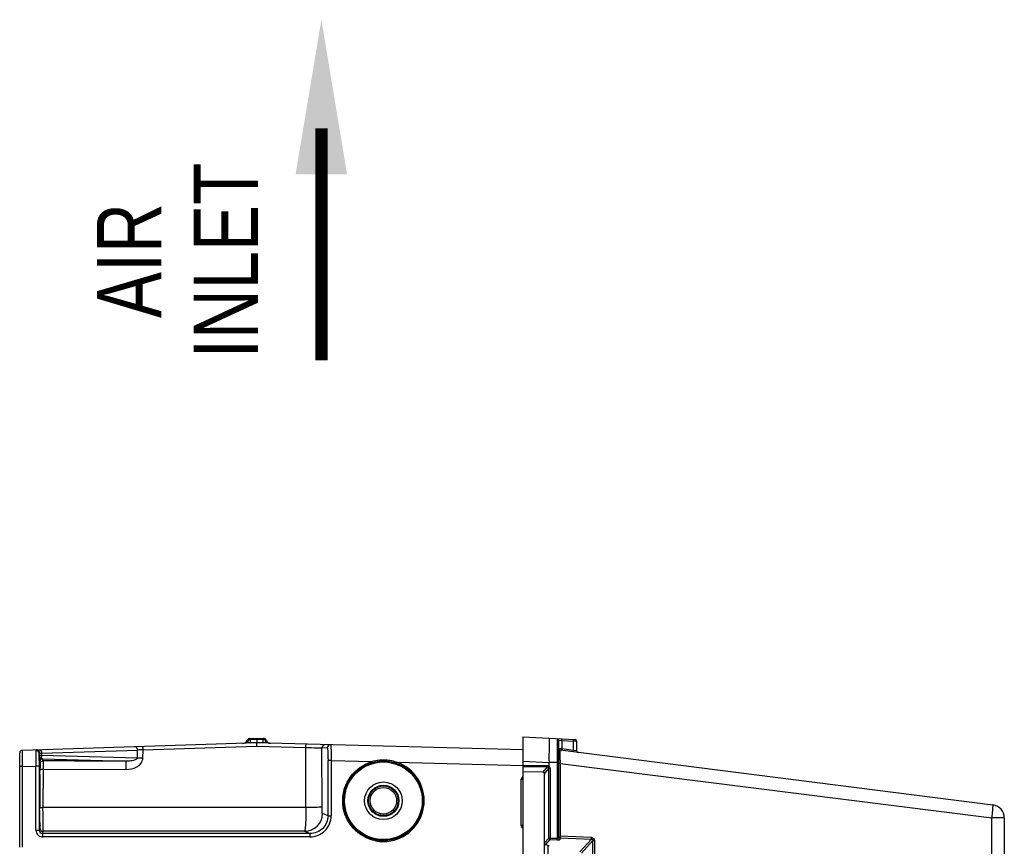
# Model space of a CAD drawing. Header units: inches. Extents: x 0 to 117, y 0 to 83.
# Tile 15 of 57: x 47 to 59, y 17 to 27. Entities that reach past the tile are written whole.
import ezdxf

# ---------------------------------------------------------------- set-up
doc = ezdxf.new("R2010")
doc.units = ezdxf.units.IN
doc.header["$LTSCALE"] = 6.431102
doc.header["$MEASUREMENT"] = 0
doc.layers.get('0').update_dxf_attribs({"linetype": 'CONTINUOUS'})
doc.styles.add('TEXTSTYLE_5', font='txt', dxfattribs={"width": 0.8})

# ---------------------------------------------------------------- blocks, each defined once
blk = doc.blocks.new('SYMBOL_0_BL1', base_point=(50.429, 25.333))
at = {"color": 7, "linetype": 'CONTINUOUS', "const_width": 0.15}
blk.add_lwpolyline([(50.429, 26.081), (50.429, 23.269)], dxfattribs=at)
at = {"color": 7, "linetype": 'CONTINUOUS'}
blk.add_solid([(50.741, 25.522), (50.429, 27.397), (50.116, 25.522)], dxfattribs=at)

msp = doc.modelspace()

# ---------------------------------------------------------------- linework, layer by layer
at = {"color": 7, "linetype": 'CONTINUOUS'}
for p, q in [((49.6449, 18.6301), (46.7995, 18.5403)), ((49.5313, 18.6571), (49.53, 18.6605)), ((49.5333, 18.6529), (49.5313, 18.6571)), ((49.565, 18.6845), (49.6449, 18.687)), ((49.565, 18.67), (49.565, 18.6845)), ((49.6449, 18.6725), (49.565, 18.67)), ((49.565, 18.67), (49.565, 18.6298)), ((49.6449, 18.6323), (49.565, 18.6298)), ((49.565, 18.6298), (49.5651, 18.6276)), ((49.6449, 18.687), (49.7247, 18.6849)), ((49.6449, 18.6725), (49.6449, 18.687)), ((49.6449, 18.6725), (49.6449, 18.6323)), ((49.7247, 18.6704), (49.6449, 18.6725)), ((49.7247, 18.6302), (49.6449, 18.6323)), ((49.6449, 18.6323), (49.6449, 18.6304)), ((52.8725, 18.5456), (49.6449, 18.6301)), ((49.7247, 18.6302), (49.7246, 18.628)), ((49.7247, 18.6849), (49.7247, 18.6704)), ((49.7247, 18.6302), (49.7247, 18.6704)), ((52.8725, 18.7036), (52.8725, 6.5563)), ((52.8725, 18.7036), (53.5042, 18.6705)), ((53.1882, 18.687), (53.1882, 18.6673)), ((53.1882, 18.6673), (53.1882, 18.6523)), ((53.2877, 18.6818), (53.2877, 17.4739)), ((53.3064, 17.4824), (53.3064, 18.6622)), ((53.3064, 18.6622), (53.3437, 18.6592)), ((53.3437, 18.6592), (53.3437, 18.558)), ((53.3437, 18.6592), (53.4856, 18.6518)), ((53.4856, 18.54), (53.4856, 18.6518)), ((53.4921, 18.6516), (53.4856, 18.6518)), ((53.5229, 18.6508), (53.4921, 18.6516)), ((53.5229, 18.6508), (53.5229, 18.533)), ((46.7709, 17.3656), (46.7709, 18.5108)), ((46.9677, 18.5389), (46.9673, 18.5233)), ((47.0132, 18.5065), (47.0373, 18.5075)), ((47.0373, 18.5075), (48.2001, 18.5442)), ((47.0373, 18.5075), (47.0373, 18.4772)), ((48.1975, 18.4468), (48.2001, 18.5442)), ((48.2643, 18.4442), (48.2671, 18.5482)), ((48.2671, 18.5482), (49.642, 18.5918)), ((49.642, 18.5918), (50.2399, 18.5761)), ((50.2411, 17.8468), (50.2399, 18.5761)), ((50.4364, 17.8525), (50.4352, 18.569)), ((50.4997, 18.5673), (50.4352, 18.569)), ((53.3437, 18.558), (53.3069, 18.5603)), ((58.5706, 17.8779), (53.3236, 18.5408)), ((53.4856, 18.54), (53.3437, 18.558)), ((53.4925, 18.5387), (53.4856, 18.54)), ((53.5229, 18.533), (53.4925, 18.5387)), ((46.7993, 18.4421), (46.7994, 18.4044)), ((46.7994, 18.4044), (46.7997, 18.3435)), ((47.0085, 18.4797), (47.0085, 18.5009)), ((47.0085, 18.4797), (47.0086, 18.4723)), ((47.0086, 18.4723), (47.0088, 18.445)), ((47.0089, 18.4272), (47.009, 18.4219)), ((47.0097, 18.3974), (47.0179, 18.3728)), ((48.1975, 18.4468), (47.0373, 18.4772)), ((47.0573, 18.4121), (47.0491, 18.4368)), ((47.0491, 18.4368), (48.0651, 18.4102)), ((50.5089, 17.7468), (50.5089, 18.4173)), ((50.5471, 18.4173), (50.5089, 18.4173)), ((50.5471, 18.4173), (50.5471, 17.7468)), ((50.5471, 18.4173), (51.0451, 18.4043)), ((51.341, 18.3965), (52.8711, 18.3565)), ((52.8725, 18.4082), (53.1882, 18.3916)), ((53.1882, 18.3501), (53.1882, 18.3916)), ((53.3064, 18.3916), (53.1882, 18.3916)), ((53.3241, 18.4566), (53.3237, 18.4885)), ((53.3245, 18.4209), (53.3241, 18.4566)), ((46.7997, 18.3435), (46.7709, 18.3435)), ((46.7997, 18.3435), (46.9671, 18.3488)), ((46.7997, 18.3435), (46.7997, 17.3656)), ((46.9671, 17.5724), (46.9671, 18.3488)), ((47.0075, 18.3488), (46.9671, 18.3488)), ((47.0075, 18.3488), (47.0075, 17.5724)), ((47.0536, 18.3112), (47.0535, 17.8464)), ((47.0536, 18.3112), (48.061, 18.3092)), ((52.8725, 18.3576), (53.1656, 18.3576)), ((53.1659, 18.3386), (52.8725, 18.3386)), ((53.1134, 18.2769), (52.8725, 18.2803)), ((53.1659, 18.3386), (53.1134, 18.2769)), ((53.1322, 18.2575), (53.1849, 18.3195)), ((53.1849, 17.4773), (53.1849, 18.3195)), ((53.2031, 18.3195), (53.1849, 18.3195)), ((53.2031, 18.3195), (53.2031, 17.4773)), ((53.3251, 18.3828), (53.3064, 18.3828)), ((53.3251, 18.3828), (53.3251, 17.4995)), ((53.3251, 18.3828), (58.558, 17.7217)), ((47.0106, 18.1654), (47.0118, 18.1654)), ((52.8514, 17.6311), (52.8514, 18.1879)), ((52.8705, 18.1879), (52.8514, 18.1879)), ((53.1322, 7.0102), (53.1322, 18.2575)), ((47.0118, 17.811), (47.0106, 17.811)), ((50.2411, 17.8468), (47.0535, 17.8464)), ((50.5089, 17.7468), (50.4411, 17.7758)), ((50.5089, 17.7468), (50.5471, 17.7468)), ((58.7083, 17.7217), (58.558, 17.7217)), ((58.558, 10.694), (58.558, 17.7217)), ((58.7083, 17.7217), (58.7083, 10.7047)), ((46.9671, 17.5724), (47.0075, 17.5724)), ((47.0161, 17.5983), (47.0075, 17.5724)), ((47.0468, 17.533), (47.0555, 17.5589)), ((50.225, 17.5594), (50.2918, 17.5308)), ((52.8705, 17.6311), (52.8514, 17.6311)), ((50.2918, 17.5308), (47.0468, 17.533)), ((50.294, 17.4922), (47.049, 17.4927)), ((53.1849, 17.4773), (53.1322, 17.4179)), ((53.1469, 17.395), (53.2031, 17.4583)), ((53.1849, 17.4773), (53.2031, 17.4773)), ((53.2031, 17.4773), (53.2877, 17.4739)), ((53.2031, 17.4583), (53.2877, 17.4549)), ((53.325, 17.4805), (53.325, 17.4634)), ((53.325, 17.4805), (53.7017, 17.4647)), ((53.7019, 17.4837), (53.3251, 17.4995)), ((53.7017, 17.4647), (53.5633, 17.3116)), ((53.5815, 17.2926), (53.72, 17.4458)), ((53.72, 7.822), (53.72, 17.4458)), ((53.72, 17.4458), (53.7382, 17.4458)), ((53.7382, 17.4458), (53.7382, 7.822)), ((53.1767, 17.3854), (53.1469, 17.395)), ((53.1767, 7.8824), (53.1767, 17.3854))]:
    msp.add_line(p, q, dxfattribs=at)
for radius in [0.4823, 0.4705, 0.2279, 0.1886, 0.1801, 0.1604]:
    msp.add_circle((51.1804, 17.9292), radius, dxfattribs=at)
for centre, radius, start, end in [((49.4757, 18.6839), 0.0591, 271.80803, 336.8444), ((49.5662, 18.6452), 0.0394, 91.39246, 149.58565), ((49.7237, 18.6456), 0.0394, 23.46141, 88.5), ((49.7249, 18.6317), 0.0384, 34.63733, 46.79041), ((49.7014, 18.6827), 0.0623, 332.0949, 333.70146), ((49.814, 18.6848), 0.0591, 203.45796, 268.5), ((69.834, 18.6307), 16.6457, 179.92568, 180.22487), ((53.2867, 18.6622), 0.0197, 0.05553, 87), ((53.5032, 18.6508), 0.0197, 0, 87), ((46.8004, 18.5108), 0.0295, 91.80495, 179.98577), ((49.0776, 18.4876), 2.1106, 179.03141, 179.32804), ((46.9691, 18.4981), 0.0408, 82.99154, 91.94619), ((46.9756, 18.5101), 0.0357, 81.00134, 91.82331), ((46.9718, 18.5008), 0.0367, 0.12827, 10.76691), ((48.6037, 12.3327), 6.2246, 93.09963, 93.71685), ((50.4746, 18.569), 0.0393, 88.55911, 180.04898), ((50.539, 18.5674), 0.0393, 88.55194, 180.05211), ((53.326, 18.5603), 0.0197, 180, 262.8), ((53.5426, 18.533), 0.0197, 180, 262.8), ((69.9445, 18.5007), 23.1453, 180.02682, 180.14529), ((63.3527, 18.3505), 16.3452, 179.77222, 180.00592), ((47.5608, 18.4835), 0.5526, 178.2014, 178.77623), ((54.5521, 18.5082), 7.5436, 180.48026, 180.61527), ((47.0486, 18.3973), 0.0389, 169.37002, 179.88815), ((47.0464, 18.412), 0.0414, 114.92305, 120.37374), ((47.0603, 18.4718), 0.0385, 215.26913, 219.88987), ((51.1904, 17.9051), 0.5199, 106.23339, 111.49844), ((51.1793, 17.9017), 0.5202, 98.32027, 104.95186), ((51.1796, 17.8996), 0.5223, 96.67557, 98.32212), ((51.1799, 17.8978), 0.5241, 88.49912, 96.67027), ((51.1783, 17.8728), 0.5491, 86.6365, 88.4037), ((51.1796, 17.8921), 0.5298, 83.0175, 86.64758), ((51.1809, 17.9041), 0.5177, 81.1574, 83.00135), ((51.1804, 17.901), 0.5209, 72.05274, 81.15535), ((51.1707, 17.9078), 0.5176, 65.61896, 70.79631), ((59.4682, 18.4948), 6.1441, 180.68919, 180.86561), ((56.6734, 18.4525), 3.349, 180.86464, 181.19267), ((64.1649, 18.1002), 17.153, 179.41411, 179.71971), ((33.1065, 18.1312), 13.9112, 0.47086, 0.58565), ((47.0568, 18.3727), 0.0389, 170.11811, 179.93317), ((51.1809, 17.9291), 0.4939, 275.43582, 65.66833), ((26.5254, 18.0773), 20.4925, 0.29256, 0.47021), ((6.4911, 17.9864), 40.527, 359.89349, 0.27652), ((10.5175, 17.9768), 36.5006, 359.77715, 359.8968), ((58.5508, 17.7217), 0.1575, 0, 82.8), ((50.2244, 17.7761), 0.2167, 270.16052, 359.92681), ((47.0469, 17.5724), 0.0394, 179.93624, 269.90678), ((47.0554, 17.5983), 0.0393, 180.03483, 269.9962), ((48.7219, -569.9237), 587.485, 89.8534113, 90.1625258), ((51.1823, 17.9449), 0.5097, 259.1283, 264.42257), ((51.1835, 17.9561), 0.5211, 264.41824, 269.69186), ((51.1781, 17.9547), 0.5196, 270.28564, 275.47473)]:
    msp.add_arc(centre, radius, start, end, dxfattribs=at)
for centre, major_axis, ratio, start_param, end_param in [((53.1122, 18.2566), (0.012, 0.0169), 0.9504572, -0.9284283, 0.5806132), ((53.1489, 17.3794), (0.0394, -0.0023), 0.2671023, 0.0156079, 0.8010061)]:
    msp.add_ellipse(centre, major_axis=major_axis, ratio=ratio, start_param=start_param, end_param=end_param, dxfattribs=at)
for points in [[(49.5333, 18.6529), (49.5237, 18.6373), (49.5041, 18.6257), (49.4858, 18.6251)], [(49.565, 18.67), (49.553, 18.6697), (49.54, 18.6628), (49.5333, 18.6529)], [(49.7512, 18.6597), (49.7442, 18.6662), (49.7342, 18.6702), (49.7247, 18.6704)], [(49.7565, 18.6535), (49.7661, 18.6379), (49.7858, 18.6264), (49.8041, 18.6259)], [(46.9938, 18.5305), (46.9882, 18.5348), (46.9811, 18.5377), (46.974, 18.5386)], [(47.0044, 18.5317), (46.9987, 18.5387), (46.99, 18.544), (46.9811, 18.5454)], [(47.0079, 18.5076), (47.0062, 18.5164), (47.0008, 18.525), (46.9938, 18.5305)], [(47.0132, 18.5065), (47.0131, 18.5154), (47.0099, 18.5248), (47.0044, 18.5317)], [(47.009, 18.4219), (47.0091, 18.4321), (47.0166, 18.4425), (47.0254, 18.4477)], [(47.0185, 18.3794), (47.0192, 18.3838), (47.0208, 18.3881), (47.0229, 18.392)], [(47.0229, 18.392), (47.0262, 18.3979), (47.0313, 18.4031), (47.0371, 18.4066)], [(47.0373, 18.4772), (47.0372, 18.4675), (47.0345, 18.4574), (47.0289, 18.4495)], [(47.0491, 18.4368), (47.0421, 18.4373), (47.0353, 18.4417), (47.0308, 18.4471)], [(47.0371, 18.4066), (47.0431, 18.4101), (47.0503, 18.4121), (47.0573, 18.4121)], [(48.0651, 18.4102), (47.7292, 18.4105), (47.3932, 18.4112), (47.0573, 18.4121)], [(53.1656, 18.3576), (53.1728, 18.3577), (53.1826, 18.3556), (53.1854, 18.3489)], [(53.1659, 18.3386), (53.17, 18.3389), (53.1744, 18.3377), (53.1777, 18.3353)], [(53.1882, 18.3501), (53.1855, 18.3464), (53.1772, 18.3353), (53.1803, 18.3388)], [(53.2031, 18.3195), (53.2024, 18.3309), (53.1971, 18.3431), (53.1882, 18.3501)], [(52.8514, 18.1879), (52.8514, 18.2014), (52.8604, 18.2164), (52.8724, 18.2227)], [(46.9671, 17.5724), (46.9671, 17.5621), (46.9692, 17.5516), (46.9732, 17.5421)], [(52.8725, 17.5963), (52.8604, 17.6025), (52.8514, 17.6175), (52.8514, 17.6311)], [(53.2031, 17.4583), (53.1944, 17.4592), (53.1854, 17.4685), (53.1849, 17.4773)], [(53.2031, 17.4773), (53.2029, 17.4727), (53.2025, 17.4588), (53.2032, 17.4634)], [(53.325, 17.4805), (53.3161, 17.481), (53.3064, 17.4906), (53.3064, 17.4995)], [(53.325, 17.4634), (53.3161, 17.4639), (53.3064, 17.4735), (53.3064, 17.4824)], [(53.3251, 17.4995), (53.325, 17.4949), (53.3245, 17.481), (53.3251, 17.4856)]]:
    msp.add_open_spline(points, degree=3, dxfattribs=at)
for points, knots in [([(49.5333, 18.6529), (49.5343, 18.6508), (49.5404, 18.639), (49.554, 18.6309), (49.565, 18.6298)], [0, 0, 0, 0, 0.1750233, 1, 1, 1, 1]), ([(49.6449, 18.6301), (49.6439, 18.63), (49.6443, 18.6244), (49.6415, 18.6141), (49.6415, 18.6008), (49.6416, 18.5917)], [0, 0, 0, 0, 0.0788476, 0.2946484, 1, 1, 1, 1]), ([(49.7565, 18.6535), (49.7555, 18.6514), (49.7493, 18.6396), (49.7357, 18.6307), (49.7247, 18.6302)], [0, 0, 0, 0, 0.1749943, 1, 1, 1, 1]), ([(49.7598, 18.6613), (49.7597, 18.6618), (49.7587, 18.657), (49.758, 18.6566), (49.7573, 18.6551)], [0, 0, 0, 0, 0.2496387, 1, 1, 1, 1]), ([(53.3437, 18.6592), (53.3439, 18.6639), (53.3423, 18.6682), (53.3456, 18.6788), (53.3437, 18.6789)], [0, 0, 0, 0, 0.7057674, 1, 1, 1, 1]), ([(53.4856, 18.6518), (53.4858, 18.6564), (53.4842, 18.6608), (53.4875, 18.6713), (53.4856, 18.6714)], [0, 0, 0, 0, 0.7054966, 1, 1, 1, 1]), ([(46.7995, 18.5403), (46.7984, 18.5402), (46.8008, 18.5334), (46.7984, 18.5261), (46.7997, 18.5091), (46.7992, 18.4971), (46.7992, 18.4899)], [0, 0, 0, 0, 0.0654386, 0.2587406, 0.5737725, 1, 1, 1, 1]), ([(46.9671, 18.5124), (46.967, 18.5019), (46.9666, 18.4474), (46.9668, 18.3928), (46.9671, 18.3488)], [0, 0, 0, 0, 0.1924755, 1, 1, 1, 1]), ([(46.9744, 18.5458), (46.9727, 18.5458), (46.9687, 18.5447), (46.9677, 18.5407), (46.9677, 18.5389)], [0, 0, 0, 0, 0.4929, 1, 1, 1, 1]), ([(47.0083, 18.5469), (47.016, 18.5471), (47.0331, 18.5356), (47.0372, 18.5174), (47.0373, 18.5075)], [0, 0, 0, 0, 0.4395797, 1, 1, 1, 1]), ([(47.0085, 18.5009), (47.0085, 18.5023), (47.009, 18.5053), (47.0119, 18.5064), (47.0132, 18.5065)], [0, 0, 0, 0, 0.5328504, 1, 1, 1, 1]), ([(48.2001, 18.5442), (48.2, 18.5541), (48.1959, 18.5723), (48.1788, 18.5838), (48.1711, 18.5836)], [0, 0, 0, 0, 0.5601694, 1, 1, 1, 1]), ([(48.2671, 18.5482), (48.2669, 18.5534), (48.2664, 18.5622), (48.2664, 18.5747), (48.2646, 18.5807), (48.2658, 18.5864), (48.2647, 18.5865)], [0, 0, 0, 0, 0.4027629, 0.707791, 0.9156401, 1, 1, 1, 1]), ([(50.2399, 18.5761), (50.2402, 18.5852), (50.2405, 18.5983), (50.2429, 18.6089), (50.2436, 18.6144), (50.2447, 18.6144)], [0, 0, 0, 0, 0.7041919, 0.9093672, 1, 1, 1, 1]), ([(50.2399, 18.5761), (50.2849, 18.5747), (50.3499, 18.5712), (50.4152, 18.5712), (50.4352, 18.569)], [0, 0, 0, 0, 0.6909682, 1, 1, 1, 1]), ([(50.4997, 18.5673), (50.5008, 18.5673), (50.5021, 18.5619), (50.5036, 18.5547), (50.505, 18.5403), (50.507, 18.5136), (50.5085, 18.4718), (50.5089, 18.4365), (50.5089, 18.4173)], [0, 0, 0, 0, 0.0226457, 0.0803449, 0.1726472, 0.2963961, 0.6189883, 1, 1, 1, 1]), ([(50.54, 18.6067), (50.5414, 18.6066), (50.5418, 18.5994), (50.5436, 18.5908), (50.5445, 18.5724), (50.5462, 18.5389), (50.5472, 18.486), (50.5472, 18.4415), (50.5471, 18.4173)], [0, 0, 0, 0, 0.0211115, 0.0784115, 0.170772, 0.2949001, 0.6181016, 1, 1, 1, 1]), ([(53.1884, 18.5654), (53.1883, 18.5522), (53.1881, 18.4943), (53.1877, 18.4363), (53.1882, 18.3916)], [0, 0, 0, 0, 0.2275963, 1, 1, 1, 1]), ([(53.3237, 18.4885), (53.3237, 18.4959), (53.324, 18.5082), (53.3225, 18.5262), (53.3249, 18.5333), (53.3224, 18.5409), (53.3236, 18.5408)], [0, 0, 0, 0, 0.4223526, 0.738972, 0.9339991, 1, 1, 1, 1]), ([(53.3437, 18.558), (53.3431, 18.5534), (53.3443, 18.5489), (53.3403, 18.5387), (53.3422, 18.5384)], [0, 0, 0, 0, 0.7060587, 1, 1, 1, 1]), ([(53.4841, 18.5205), (53.4822, 18.5207), (53.4863, 18.531), (53.485, 18.5355), (53.4856, 18.54)], [0, 0, 0, 0, 0.2937013, 1, 1, 1, 1]), ([(47.0076, 18.4155), (47.0077, 18.424), (47.0078, 18.4506), (47.008, 18.4773), (47.0084, 18.4953)], [0, 0, 0, 0, 0.3216573, 1, 1, 1, 1]), ([(47.009, 18.4219), (47.009, 18.4184), (47.0096, 18.4103), (47.0082, 18.4018), (47.0097, 18.3974)], [0, 0, 0, 0, 0.4300917, 1, 1, 1, 1]), ([(47.0289, 18.4495), (47.026, 18.4518), (47.0173, 18.4601), (47.0087, 18.4711), (47.0085, 18.4797)], [0, 0, 0, 0, 0.2976062, 1, 1, 1, 1]), ([(47.0373, 18.4772), (47.0303, 18.4774), (47.0232, 18.4801), (47.0091, 18.4772), (47.0085, 18.4797)], [0, 0, 0, 0, 0.731784, 1, 1, 1, 1]), ([(47.0491, 18.4368), (47.0401, 18.4368), (47.0217, 18.4303), (47.012, 18.4133), (47.0104, 18.4045)], [0, 0, 0, 0, 0.4994823, 1, 1, 1, 1]), ([(47.0573, 18.4121), (47.055, 18.4104), (47.057, 18.3979), (47.0536, 18.3788), (47.0541, 18.347), (47.0536, 18.3238), (47.0536, 18.3112)], [0, 0, 0, 0, 0.0846971, 0.3039424, 0.6253224, 1, 1, 1, 1]), ([(48.061, 18.3092), (48.1051, 18.3103), (48.1736, 18.3231), (48.245, 18.3782), (48.2639, 18.4222), (48.2642, 18.4442)], [0, 0, 0, 0, 0.4995668, 0.7506226, 1, 1, 1, 1]), ([(48.061, 18.3092), (48.061, 18.3218), (48.0616, 18.345), (48.061, 18.3769), (48.0648, 18.3957), (48.0627, 18.4087), (48.0651, 18.4102)], [0, 0, 0, 0, 0.3741496, 0.6953034, 0.9147816, 1, 1, 1, 1]), ([(48.1975, 18.4468), (48.1956, 18.435), (48.1689, 18.4218), (48.1251, 18.4121), (48.0886, 18.4098), (48.0651, 18.4102)], [0, 0, 0, 0, 0.2532395, 0.5032957, 1, 1, 1, 1]), ([(48.2643, 18.4442), (48.2581, 18.4444), (48.2359, 18.4451), (48.2136, 18.4459), (48.1975, 18.4468)], [0, 0, 0, 0, 0.2761911, 1, 1, 1, 1]), ([(51.0862, 17.4443), (50.9839, 17.464), (50.787, 17.5744), (50.6539, 17.881), (50.7292, 18.2067), (50.903, 18.3506), (50.9999, 18.3888)], [0, 0, 0, 0, 0.2499694, 0.4999861, 0.7500077, 1, 1, 1, 1]), ([(51.048, 18.3929), (51.0488, 18.3931), (51.046, 18.3976), (51.0463, 18.3997), (51.0457, 18.402)], [0, 0, 0, 0, 0.2492204, 1, 1, 1, 1]), ([(51.1804, 18.4114), (51.1811, 18.4114), (51.1797, 18.4161), (51.1806, 18.418), (51.1806, 18.4202)], [0, 0, 0, 0, 0.2362707, 1, 1, 1, 1]), ([(51.3368, 18.3854), (51.3376, 18.3851), (51.3378, 18.3904), (51.3394, 18.392), (51.3401, 18.3942)], [0, 0, 0, 0, 0.2504824, 1, 1, 1, 1]), ([(47.0149, 18.3622), (47.0131, 18.3627), (47.0161, 18.3497), (47.0123, 18.3385), (47.0138, 18.3085), (47.0129, 18.288), (47.0128, 18.2756)], [0, 0, 0, 0, 0.0642549, 0.2565579, 0.5715104, 1, 1, 1, 1]), ([(47.0179, 18.3728), (47.0194, 18.3681), (47.0167, 18.3509), (47.0184, 18.3345), (47.0184, 18.3227)], [0, 0, 0, 0, 0.2925769, 1, 1, 1, 1]), ([(47.0184, 18.3122), (47.0187, 18.3113), (47.0235, 18.3125), (47.0294, 18.311), (47.0409, 18.3114), (47.0491, 18.3112), (47.0536, 18.3112)], [0, 0, 0, 0, 0.0774531, 0.2903437, 0.6125185, 1, 1, 1, 1]), ([(53.1659, 18.3386), (53.1659, 18.3393), (53.1657, 18.3447), (53.1657, 18.3501), (53.1657, 18.3548)], [0, 0, 0, 0, 0.1316318, 1, 1, 1, 1]), ([(53.1777, 18.3353), (53.1808, 18.3331), (53.186, 18.3283), (53.1831, 18.3233), (53.1821, 18.3223)], [0, 0, 0, 0, 0.7237937, 1, 1, 1, 1]), ([(47.0121, 18.1841), (47.012, 18.1795), (47.0099, 18.1756), (47.0134, 18.1654), (47.0118, 18.1654)], [0, 0, 0, 0, 0.7329273, 1, 1, 1, 1]), ([(47.0118, 17.811), (47.0134, 17.811), (47.0099, 17.8009), (47.012, 17.7969), (47.0121, 17.7923)], [0, 0, 0, 0, 0.2670712, 1, 1, 1, 1]), ([(47.0121, 17.7923), (47.0122, 17.7676), (47.0124, 17.7326), (47.0129, 17.6891), (47.0131, 17.6631), (47.0139, 17.6434), (47.0133, 17.627), (47.0153, 17.6209), (47.0139, 17.614), (47.0149, 17.6142)], [0, 0, 0, 0, 0.4158489, 0.5888031, 0.7339332, 0.8491772, 0.9326681, 0.9832315, 1, 1, 1, 1]), ([(47.0183, 17.8475), (47.0186, 17.8465), (47.0235, 17.8478), (47.0294, 17.8463), (47.0407, 17.8467), (47.0488, 17.8465), (47.0535, 17.8464)], [0, 0, 0, 0, 0.0866903, 0.2980106, 0.5981445, 1, 1, 1, 1]), ([(47.0555, 17.5589), (47.054, 17.5667), (47.0558, 17.5957), (47.0533, 17.6549), (47.054, 17.743), (47.0534, 17.8101), (47.0535, 17.8464)], [0, 0, 0, 0, 0.0828089, 0.2997465, 0.6204337, 1, 1, 1, 1]), ([(50.2411, 17.8468), (50.241, 17.8105), (50.2401, 17.7435), (50.2375, 17.6643), (50.234, 17.6132), (50.2319, 17.5858), (50.2285, 17.5703), (50.2272, 17.5604), (50.225, 17.5594)], [0, 0, 0, 0, 0.3772603, 0.6969764, 0.8207243, 0.9142052, 0.9743411, 1, 1, 1, 1]), ([(50.4364, 17.8525), (50.4309, 17.8501), (50.4099, 17.8512), (50.3699, 17.8478), (50.3105, 17.8476), (50.2656, 17.8469), (50.2411, 17.8468)], [0, 0, 0, 0, 0.0922492, 0.3093463, 0.624911, 1, 1, 1, 1]), ([(50.4411, 17.7758), (50.4391, 17.7767), (50.4398, 17.7868), (50.4369, 17.8006), (50.4369, 17.8251), (50.4364, 17.8428), (50.4364, 17.8525)], [0, 0, 0, 0, 0.0853097, 0.3011837, 0.6211309, 1, 1, 1, 1]), ([(58.558, 17.7217), (58.5605, 17.7415), (58.5647, 17.7781), (58.5692, 17.8217), (58.571, 17.8494), (58.5721, 17.8646), (58.5714, 17.8718), (58.5717, 17.8778), (58.5706, 17.8779)], [0, 0, 0, 0, 0.3819018, 0.7053465, 0.8292987, 0.9217047, 0.9789168, 1, 1, 1, 1]), ([(50.5089, 17.7468), (50.5089, 17.6915), (50.4623, 17.5764), (50.3471, 17.5307), (50.2918, 17.5308)], [0, 0, 0, 0, 0.5000347, 1, 1, 1, 1]), ([(50.294, 17.4922), (50.3587, 17.4921), (50.4933, 17.5473), (50.5472, 17.682), (50.5471, 17.7468)], [0, 0, 0, 0, 0.4997673, 1, 1, 1, 1]), ([(47.0172, 17.6352), (47.0171, 17.6263), (47.0159, 17.6142), (47.0172, 17.6015), (47.0161, 17.5983)], [0, 0, 0, 0, 0.7219504, 1, 1, 1, 1]), ([(46.9732, 17.5421), (46.9792, 17.5275), (47.001, 17.5018), (47.0333, 17.4928), (47.049, 17.4927)], [0, 0, 0, 0, 0.4990947, 1, 1, 1, 1]), ([(47.0468, 17.533), (47.0461, 17.5322), (47.047, 17.5276), (47.0451, 17.5153), (47.0458, 17.5028), (47.0458, 17.4936)], [0, 0, 0, 0, 0.0841709, 0.3023812, 1, 1, 1, 1]), ([(50.2908, 17.4914), (50.2908, 17.5006), (50.29, 17.5131), (50.2919, 17.5253), (50.291, 17.53), (50.2918, 17.5308)], [0, 0, 0, 0, 0.6973794, 0.9156995, 1, 1, 1, 1]), ([(51.1804, 17.4469), (51.1811, 17.4469), (51.1797, 17.4419), (51.1806, 17.4399), (51.1806, 17.4376)], [0, 0, 0, 0, 0.246406, 1, 1, 1, 1]), ([(53.2877, 17.4549), (53.2877, 17.4556), (53.2873, 17.461), (53.2874, 17.4664), (53.2879, 17.471)], [0, 0, 0, 0, 0.1317629, 1, 1, 1, 1]), ([(53.3064, 17.4824), (53.3064, 17.4812), (53.3036, 17.4739), (53.2938, 17.4734), (53.2877, 17.4739)], [0, 0, 0, 0, 0.1665277, 1, 1, 1, 1]), ([(53.2877, 17.4549), (53.2966, 17.4545), (53.3072, 17.4547), (53.325, 17.4593), (53.325, 17.4634)], [0, 0, 0, 0, 0.6819563, 1, 1, 1, 1]), ([(53.7017, 17.4647), (53.7016, 17.4654), (53.7013, 17.4708), (53.7016, 17.4762), (53.7019, 17.4808)], [0, 0, 0, 0, 0.1321507, 1, 1, 1, 1]), ([(53.7017, 17.4647), (53.7064, 17.4648), (53.7165, 17.461), (53.7202, 17.4507), (53.72, 17.4458)], [0, 0, 0, 0, 0.4875996, 1, 1, 1, 1]), ([(53.7019, 17.4837), (53.7113, 17.4833), (53.731, 17.475), (53.7379, 17.4552), (53.7382, 17.4458)], [0, 0, 0, 0, 0.5000217, 1, 1, 1, 1]), ([(53.1322, 17.4179), (53.1322, 17.4152), (53.1336, 17.4059), (53.1405, 17.397), (53.1469, 17.395)], [0, 0, 0, 0, 0.2897802, 1, 1, 1, 1])]:
    msp.add_open_spline(points, degree=3, knots=knots, dxfattribs=at)

# ---------------------------------------------------------------- block references
msp.add_blockref('SYMBOL_0_BL1', (50.4286, 25.3329), dxfattribs=at)

# ---------------------------------------------------------------- texts
at = {"color": 7, "linetype": 'CONTINUOUS', "insert": (47.7074, 24.4774), "char_height": 0.78125, "width": 2.578125, "attachment_point": 2, "rotation": 90, "line_spacing_factor": 0.9, "style": 'TEXTSTYLE_5'}
msp.add_mtext('AIR\\PINLET', dxfattribs=at)

doc.saveas('drawing.dxf')
